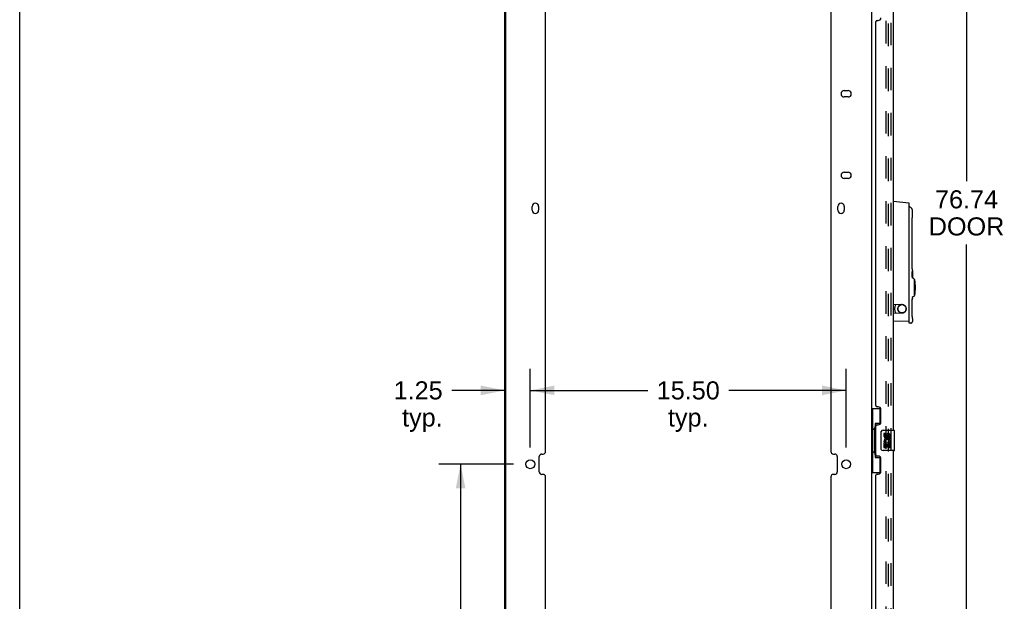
# Model space of a CAD drawing. Header units: inches. Extents: x 0 to 201, y 0 to 130.
# Tile 6 of 36: x 0 to 48, y 29 to 57. Entities that reach past the tile are written whole.
import ezdxf

# ---------------------------------------------------------------- set-up
doc = ezdxf.new("R2010")
doc.units = ezdxf.units.IN
doc.header["$LTSCALE"] = 11.043285
doc.header["$MEASUREMENT"] = 0
doc.linetypes.add('HIDDEN', pattern=[0.2, 0.1, -0.1])
doc.layers.get('0').update_dxf_attribs({"linetype": 'CONTINUOUS'})
for name, color, linetype in [('DEFAULT_2', 8, 'HIDDEN'), ('DIMENSIONS', 7, 'CONTINUOUS'), ('DOOR_ASSEMBLY', 7, 'CONTINUOUS')]:
    doc.layers.add(name, color=color, linetype=linetype)
doc.styles.get("Standard").update_dxf_attribs({"font": 'arial.ttf'})
doc.dimstyles.new('DIMSTYLE_1', dxfattribs={"dimtxt": 0.885825, "dimasz": 1.1811, "dimexe": 0.09, "dimexo": 0.07, "dimgap": 0.0375, "dimtad": 0, "dimtih": 1, "dimtoh": 1, "dimzin": 4, "dimdsep": 46, "dimtxsty": 'Standard', "dimblk": '_FILLED', "dimblk1": '_FILLED', "dimblk2": '_FILLED', "dimcen": 0.09, "dimazin": 1, "dimtfac": 1, "dimtdec": 3, "dimtofl": 0, "dimtmove": 0, "dimatfit": 3, "dimldrblk": '_FILLED', "dimfxl": 0, "dimtolj": 1, "dimtzin": 4, "dimarcsym": 0})

# ---------------------------------------------------------------- blocks, each defined once
blk = doc.blocks.new('_FILLED')
at = {"color": 0, "linetype": 'ByBlock'}
blk.add_solid([(0, 0), (-1, 0.2), (-1, -0.2)], dxfattribs=at)
blk = doc.blocks.new('*D7')
at = {"layer": 'DIMENSIONS', "color": 2, "linetype": 'Continuous'}
for p, q in [((43.449, 85.904), (47.53, 85.904)), ((46.467, 85.904), (46.467, 49.124)), ((46.467, 9.164), (46.467, 46.024)), ((43.449, 9.164), (47.53, 9.164))]:
    blk.add_line(p, q, dxfattribs=at)
at = {"layer": 'DIMENSIONS', "color": 2, "linetype": 'Continuous', "xscale": 1.1811, "yscale": 1.1811, "zscale": 1.1811}
for p, rotation in [((46.467, 85.904), 90), ((46.467, 9.164), 270)]:
    blk.add_blockref('_FILLED', p, dxfattribs=dict(at, rotation=rotation))
at = {"layer": 'DIMENSIONS', "color": 2, "linetype": 'Continuous', "insert": (46.467, 48.681), "char_height": 0.8858, "width": 3.70795, "attachment_point": 2, "line_spacing_factor": 0.9}
blk.add_mtext('76.74\\PDOOR', dxfattribs=at)
blk = doc.blocks.new('*D10')
at = {"layer": 'DIMENSIONS', "color": 2, "linetype": 'Continuous'}
for p, q in [((24.234, 35.246), (20.575, 35.246)), ((21.638, 35.246), (21.638, 24.42)), ((21.638, 10.664), (21.638, 21.319)), ((24.234, 10.664), (20.575, 10.664))]:
    blk.add_line(p, q, dxfattribs=at)
at = {"layer": 'DIMENSIONS', "color": 2, "linetype": 'Continuous', "xscale": 1.1811, "yscale": 1.1811, "zscale": 1.1811}
for p, rotation in [((21.638, 35.246), 90), ((21.638, 10.664), 270)]:
    blk.add_blockref('_FILLED', p, dxfattribs=dict(at, rotation=rotation))
at = {"layer": 'DIMENSIONS', "color": 2, "linetype": 'Continuous', "insert": (21.638, 23.977), "char_height": 0.8858, "width": 3.09545, "attachment_point": 2, "line_spacing_factor": 0.9}
blk.add_mtext('24.58\\Ptyp.', dxfattribs=at)
blk = doc.blocks.new('*D12')
at = {"layer": 'DIMENSIONS', "color": 2, "linetype": 'Continuous'}
for p, q in [((25.06, 36.073), (25.06, 39.93)), ((40.56, 36.073), (40.56, 39.93)), ((25.06, 38.867), (30.82, 38.867)), ((40.56, 38.867), (34.801, 38.867))]:
    blk.add_line(p, q, dxfattribs=at)
at = {"layer": 'DIMENSIONS', "color": 2, "linetype": 'Continuous', "xscale": 1.1811, "yscale": 1.1811, "zscale": 1.1811, "rotation": 180}
blk.add_blockref('_FILLED', (25.06, 38.867), dxfattribs=at)
at = {"layer": 'DIMENSIONS', "color": 2, "linetype": 'Continuous', "xscale": 1.1811, "yscale": 1.1811, "zscale": 1.1811}
blk.add_blockref('_FILLED', (40.56, 38.867), dxfattribs=at)
at = {"layer": 'DIMENSIONS', "color": 2, "linetype": 'Continuous', "insert": (32.81, 39.31), "char_height": 0.8858, "width": 3.09545, "attachment_point": 2, "line_spacing_factor": 0.9}
blk.add_mtext('15.50\\Ptyp.', dxfattribs=at)
blk = doc.blocks.new('*D16')
at = {"layer": 'DIMENSIONS', "color": 2, "linetype": 'Continuous'}
for p, q in [((25.06, 36.073), (25.06, 39.93)), ((23.81, 38.867), (21.201, 38.867)), ((25.06, 38.867), (27.423, 38.867))]:
    blk.add_line(p, q, dxfattribs=at)
at = {"layer": 'DIMENSIONS', "color": 2, "linetype": 'Continuous', "xscale": 1.1811, "yscale": 1.1811, "zscale": 1.1811}
blk.add_blockref('_FILLED', (23.81, 38.867), dxfattribs=at)
at = {"layer": 'DIMENSIONS', "color": 2, "linetype": 'Continuous', "xscale": 1.1811, "yscale": 1.1811, "zscale": 1.1811, "rotation": 180}
blk.add_blockref('_FILLED', (25.06, 38.867), dxfattribs=at)
at = {"layer": 'DIMENSIONS', "color": 2, "linetype": 'Continuous', "insert": (20.758, 39.31), "char_height": 0.8858, "width": 2.4072, "attachment_point": 3, "line_spacing_factor": 0.9}
blk.add_mtext('1.25\\Ptyp.', dxfattribs=at)

msp = doc.modelspace()

# ---------------------------------------------------------------- linework, layer by layer
at = {"color": 7, "linetype": 'Continuous'}
msp.add_line((0, 0), (0, 129.921), dxfattribs=at)
at = {"color": 3, "linetype": 'Continuous'}
for p, q in [((23.81, 8.268), (23.81, 86.8)), ((23.862, 8.283), (23.862, 86.785)), ((41.81, 86.8), (41.81, 8.268)), ((25.81, 35.871), (25.81, 59.202)), ((39.81, 59.202), (39.81, 35.871)), ((40.466, 53.57), (40.654, 53.57)), ((40.654, 53.258), (40.466, 53.258)), ((40.466, 49.57), (40.654, 49.57)), ((40.654, 49.258), (40.466, 49.258)), ((25.154, 47.705), (25.154, 47.893)), ((25.466, 47.893), (25.466, 47.705)), ((40.154, 47.705), (40.154, 47.893)), ((40.466, 47.893), (40.466, 47.705)), ((25.498, 34.871), (25.498, 35.621)), ((25.623, 35.746), (25.685, 35.746)), ((39.935, 35.746), (39.997, 35.746)), ((40.122, 35.621), (40.122, 34.871)), ((25.685, 34.746), (25.623, 34.746)), ((25.81, 11.289), (25.81, 34.621)), ((39.81, 34.621), (39.81, 11.289)), ((39.997, 34.746), (39.935, 34.746))]:
    msp.add_line(p, q, dxfattribs=at)
for centre in [(25.06, 35.246), (40.56, 35.246)]:
    msp.add_circle(centre, 0.219, dxfattribs=at)
for centre, radius, start, end in [((40.466, 53.414), 0.156, 90, 270), ((40.654, 53.414), 0.156, 270, 90), ((40.466, 49.414), 0.156, 90, 270), ((40.654, 49.414), 0.156, 270, 90), ((25.31, 47.893), 0.156, 0, 180), ((40.31, 47.893), 0.156, 0, 180), ((25.31, 47.705), 0.156, 180, 360), ((40.31, 47.705), 0.156, 180, 360), ((25.685, 35.871), 0.125, 270, 360), ((39.935, 35.871), 0.125, 180, 270), ((25.623, 35.621), 0.125, 90, 180), ((39.997, 35.621), 0.125, 0, 90), ((25.623, 34.871), 0.125, 180, 270), ((39.997, 34.871), 0.125, 270, 360), ((25.685, 34.621), 0.125, 0, 90), ((39.935, 34.621), 0.125, 90, 180)]:
    msp.add_arc(centre, radius, start, end, dxfattribs=at)
at = {"layer": 'DEFAULT_2', "color": 8, "linetype": 'HIDDEN'}
for p, q in [((42.519, 9.498), (42.519, 85.571)), ((42.623, 85.571), (42.623, 9.498))]:
    msp.add_line(p, q, dxfattribs=at)
at = {"layer": 'DOOR_ASSEMBLY', "color": 8, "linetype": 'HIDDEN'}
msp.add_line((42.764, 9.411), (42.764, 85.658), dxfattribs=at)
at = {"layer": 'DOOR_ASSEMBLY', "color": 3, "linetype": 'Continuous'}
for p, q in [((42.868, 58.158), (42.868, 36.911)), ((42.014, 38.119), (42.014, 56.95)), ((42.074, 57.01), (42.134, 57.01)), ((42.134, 38.059), (42.074, 38.059)), ((42.264, 37.309), (42.264, 37.929)), ((42.014, 35.704), (42.014, 37.119)), ((42.074, 37.179), (42.134, 37.179)), ((42.868, 35.911), (42.868, 14.664)), ((42.134, 35.644), (42.074, 35.644)), ((42.264, 34.894), (42.264, 35.514)), ((42.014, 15.872), (42.014, 34.704)), ((42.074, 34.764), (42.134, 34.764))]:
    msp.add_line(p, q, dxfattribs=at)
at = {"layer": 'DOOR_ASSEMBLY', "color": 7, "linetype": 'Continuous'}
for p, q in [((43.656, 48.056), (42.868, 48.125)), ((43.656, 42.16), (43.656, 48.056)), ((43.81, 47.388), (43.811, 47.403)), ((43.802, 45.015), (43.802, 47.141)), ((43.796, 44.647), (43.797, 44.656)), ((43.804, 44.651), (43.796, 44.651)), ((43.796, 44.636), (43.796, 44.647)), ((43.802, 44.644), (43.796, 44.644)), ((43.796, 44.625), (43.796, 44.636)), ((43.796, 44.613), (43.796, 44.625)), ((43.801, 44.621), (43.796, 44.621)), ((43.796, 44.602), (43.796, 44.613)), ((43.797, 44.58), (43.796, 44.583)), ((43.796, 44.438), (43.796, 44.502)), ((43.803, 44.465), (43.796, 44.465)), ((43.798, 44.68), (43.808, 44.68)), ((43.798, 44.651), (43.798, 44.676)), ((43.798, 44.46), (43.798, 44.465)), ((43.798, 44.451), (43.798, 44.46)), ((43.8, 44.686), (43.801, 44.691)), ((43.801, 44.621), (43.801, 44.617)), ((43.803, 44.907), (43.803, 44.936)), ((43.804, 44.881), (43.803, 44.908)), ((43.805, 44.856), (43.804, 44.882)), ((43.806, 44.833), (43.805, 44.856)), ((43.807, 44.813), (43.806, 44.833)), ((43.809, 44.507), (43.806, 44.507)), ((43.808, 44.68), (43.808, 44.62)), ((43.808, 44.547), (43.809, 44.539)), ((43.809, 44.482), (43.808, 44.47)), ((43.808, 44.47), (43.808, 44.46)), ((43.811, 44.557), (43.809, 44.557)), ((43.809, 44.539), (43.809, 44.529)), ((43.809, 44.529), (43.809, 44.519)), ((43.81, 44.502), (43.809, 44.521)), ((43.809, 44.519), (43.809, 44.507)), ((43.809, 44.507), (43.809, 44.494)), ((43.809, 44.494), (43.809, 44.482)), ((43.811, 44.752), (43.81, 44.768)), ((43.81, 44.759), (43.81, 44.768)), ((43.811, 44.647), (43.81, 44.647)), ((43.81, 44.633), (43.81, 44.647)), ((43.81, 44.617), (43.81, 44.633)), ((43.811, 44.627), (43.81, 44.627)), ((43.81, 44.487), (43.81, 44.502)), ((43.811, 44.487), (43.81, 44.487)), ((43.81, 44.472), (43.81, 44.487)), ((43.81, 44.459), (43.81, 44.472)), ((43.811, 44.468), (43.81, 44.468)), ((43.811, 44.741), (43.811, 44.698)), ((43.811, 44.696), (43.811, 44.698)), ((43.811, 44.645), (43.811, 44.608)), ((43.811, 44.608), (43.811, 44.585)), ((43.811, 44.585), (43.811, 44.557)), ((43.811, 44.557), (43.811, 44.53)), ((43.811, 44.53), (43.811, 44.506)), ((43.811, 44.506), (43.811, 44.471)), ((43.811, 44.418), (43.811, 44.389)), ((43.874, 44.35), (43.823, 44.371)), ((43.892, 44.323), (43.892, 43.496)), ((43.914, 44.303), (43.892, 44.303)), ((43.914, 43.516), (43.892, 43.516)), ((42.868, 43.091), (43.318, 43.072)), ((42.986, 43.082), (42.986, 43.086)), ((43.802, 42.672), (43.802, 43.365)), ((43.811, 43.43), (43.811, 43.381)), ((43.874, 43.469), (43.823, 43.448)), ((42.868, 42.647), (43.318, 42.667)), ((43.341, 42.669), (43.35, 42.67)), ((43.803, 42.565), (43.803, 42.594)), ((43.804, 42.538), (43.803, 42.566)), ((43.805, 42.513), (43.804, 42.539)), ((43.656, 42.259), (42.868, 42.245)), ((43.739, 42.168), (43.656, 42.16)), ((43.806, 42.491), (43.805, 42.514)), ((43.807, 42.47), (43.806, 42.491)), ((43.81, 42.417), (43.81, 42.426)), ((43.811, 42.41), (43.81, 42.425)), ((43.811, 42.398), (43.811, 42.246)), ((41.81, 37.986), (42.251, 37.986)), ((41.849, 37.986), (41.849, 36.961)), ((42.214, 37.986), (42.214, 37.206)), ((42.214, 37.251), (41.987, 37.251)), ((41.987, 37.251), (41.987, 35.571)), ((41.828, 36.961), (41.95, 36.961)), ((41.828, 36.961), (41.828, 35.861)), ((41.95, 36.991), (41.95, 37.012)), ((41.95, 35.861), (41.95, 36.961)), ((42.273, 36.011), (42.273, 36.811)), ((42.373, 36.911), (42.913, 36.911)), ((42.474, 36.757), (42.411, 36.757)), ((42.411, 36.757), (42.411, 36.621)), ((42.474, 36.621), (42.474, 36.757)), ((42.928, 35.926), (42.928, 36.896)), ((42.429, 36.296), (42.411, 36.296)), ((42.411, 36.296), (42.411, 36.065)), ((42.464, 36.296), (42.491, 36.315)), ((42.464, 36.296), (42.725, 36.296)), ((42.539, 36.683), (42.539, 36.614)), ((42.6, 36.621), (42.6, 36.663)), ((42.655, 36.332), (42.712, 36.307)), ((42.662, 36.663), (42.662, 36.526)), ((42.662, 36.526), (42.725, 36.526)), ((42.725, 36.526), (42.725, 36.663)), ((42.725, 36.065), (42.725, 36.296)), ((41.828, 35.861), (41.95, 35.861)), ((41.849, 35.861), (41.849, 34.836)), ((41.95, 35.81), (41.95, 35.831)), ((42.913, 35.911), (42.373, 35.911)), ((42.411, 36.065), (42.474, 36.065)), ((42.474, 36.233), (42.539, 36.233)), ((42.474, 36.065), (42.474, 36.233)), ((42.539, 36.233), (42.539, 36.097)), ((42.539, 36.097), (42.6, 36.097)), ((42.6, 36.233), (42.662, 36.233)), ((42.6, 36.097), (42.6, 36.233)), ((42.662, 36.233), (42.662, 36.065)), ((42.662, 36.065), (42.725, 36.065)), ((41.987, 35.571), (42.214, 35.571)), ((42.214, 35.616), (42.214, 34.836)), ((41.81, 34.836), (42.251, 34.836))]:
    msp.add_line(p, q, dxfattribs=at)
for points in [[(43.66, 47.868), (43.659, 47.868), (43.658, 47.869), (43.656, 47.87), (43.656, 47.87)], [(43.663, 47.867), (43.663, 47.867), (43.663, 47.867), (43.662, 47.867), (43.661, 47.867), (43.66, 47.868)], [(43.811, 47.704), (43.811, 47.712), (43.809, 47.725), (43.806, 47.739), (43.801, 47.753), (43.793, 47.766), (43.79, 47.771)], [(43.802, 47.141), (43.802, 47.161), (43.802, 47.19), (43.803, 47.219), (43.803, 47.247), (43.804, 47.274), (43.805, 47.299), (43.806, 47.322), (43.807, 47.343), (43.808, 47.361), (43.809, 47.376), (43.81, 47.388)], [(43.811, 47.403), (43.811, 47.407), (43.811, 47.411), (43.811, 47.415), (43.811, 47.703)], [(43.803, 44.936), (43.802, 44.965), (43.802, 44.995), (43.802, 45.015)], [(43.802, 44.965), (43.802, 44.995), (43.802, 45.015)], [(43.8, 44.536), (43.8, 44.54), (43.799, 44.545), (43.798, 44.551), (43.797, 44.558), (43.797, 44.565), (43.796, 44.573), (43.796, 44.582), (43.796, 44.592), (43.796, 44.602)], [(43.796, 44.502), (43.797, 44.491), (43.799, 44.481), (43.8, 44.474), (43.801, 44.469), (43.802, 44.466), (43.803, 44.465)], [(43.797, 44.656), (43.797, 44.665), (43.798, 44.673), (43.799, 44.68), (43.8, 44.686)], [(43.798, 44.547), (43.798, 44.552), (43.798, 44.559), (43.798, 44.565), (43.797, 44.57), (43.797, 44.575), (43.797, 44.58)], [(43.804, 44.521), (43.804, 44.524), (43.803, 44.526), (43.802, 44.528), (43.802, 44.531), (43.801, 44.533), (43.8, 44.536)], [(43.801, 44.691), (43.802, 44.695), (43.803, 44.697), (43.804, 44.698)], [(43.802, 44.644), (43.802, 44.641), (43.802, 44.638), (43.801, 44.634), (43.801, 44.63), (43.801, 44.625), (43.801, 44.621)], [(43.801, 44.617), (43.801, 44.613), (43.801, 44.609)], [(43.801, 44.609), (43.801, 44.606), (43.802, 44.604), (43.802, 44.601), (43.802, 44.6)], [(43.804, 44.651), (43.804, 44.65), (43.803, 44.65), (43.803, 44.649), (43.803, 44.648), (43.802, 44.646), (43.802, 44.644)], [(43.802, 44.6), (43.802, 44.598), (43.803, 44.597), (43.803, 44.596), (43.803, 44.595), (43.803, 44.594)], [(43.803, 44.594), (43.804, 44.591), (43.805, 44.589), (43.805, 44.587), (43.806, 44.585), (43.806, 44.582), (43.806, 44.58)], [(43.803, 44.465), (43.803, 44.465), (43.804, 44.466), (43.804, 44.466), (43.804, 44.467), (43.805, 44.469), (43.805, 44.47)], [(43.808, 44.46), (43.808, 44.45), (43.807, 44.442), (43.807, 44.435), (43.806, 44.429), (43.806, 44.424), (43.805, 44.42), (43.804, 44.418), (43.803, 44.417)], [(43.804, 44.698), (43.805, 44.697), (43.806, 44.696), (43.807, 44.693), (43.807, 44.689), (43.808, 44.685), (43.808, 44.68)], [(43.808, 44.62), (43.808, 44.629), (43.807, 44.636), (43.806, 44.642), (43.806, 44.647), (43.805, 44.65), (43.804, 44.651)], [(43.805, 44.512), (43.805, 44.515), (43.805, 44.518), (43.805, 44.52), (43.804, 44.521)], [(43.806, 44.495), (43.806, 44.5), (43.806, 44.504), (43.805, 44.508), (43.805, 44.512)], [(43.805, 44.47), (43.805, 44.472), (43.805, 44.475), (43.805, 44.478), (43.806, 44.481), (43.806, 44.484), (43.806, 44.488), (43.806, 44.492), (43.806, 44.495)], [(43.809, 44.78), (43.808, 44.795), (43.807, 44.813), (43.806, 44.833)], [(43.806, 44.58), (43.807, 44.577), (43.807, 44.574), (43.807, 44.571), (43.807, 44.568), (43.808, 44.565), (43.808, 44.562), (43.808, 44.559), (43.808, 44.555), (43.808, 44.551), (43.808, 44.547)], [(43.81, 44.768), (43.809, 44.78), (43.808, 44.795)], [(43.809, 44.557), (43.809, 44.579), (43.81, 44.599), (43.81, 44.617)], [(43.809, 44.521), (43.809, 44.538), (43.809, 44.557)], [(43.81, 44.647), (43.81, 44.66), (43.811, 44.671)], [(43.811, 44.418), (43.811, 44.438), (43.81, 44.447), (43.81, 44.459)], [(43.811, 44.741), (43.811, 44.745), (43.811, 44.748), (43.811, 44.752)], [(43.811, 44.671), (43.811, 44.687), (43.811, 44.692), (43.811, 44.696)], [(43.811, 44.647), (43.811, 44.647), (43.811, 44.647), (43.811, 44.647), (43.811, 44.646), (43.811, 44.646), (43.811, 44.645)], [(43.811, 44.471), (43.811, 44.47), (43.811, 44.469), (43.811, 44.469), (43.811, 44.468), (43.811, 44.468), (43.811, 44.468)], [(43.798, 44.427), (43.797, 44.432), (43.796, 44.438)], [(43.797, 44.432), (43.797, 44.434), (43.797, 44.438), (43.798, 44.442), (43.798, 44.446), (43.798, 44.451)], [(43.803, 44.417), (43.802, 44.418), (43.801, 44.419), (43.8, 44.422), (43.798, 44.427)], [(43.823, 44.371), (43.822, 44.372), (43.82, 44.373), (43.818, 44.375), (43.816, 44.377), (43.814, 44.379), (43.813, 44.382), (43.812, 44.384), (43.811, 44.387), (43.811, 44.389)], [(43.291, 43.073), (43.277, 43.072), (43.253, 43.068), (43.23, 43.06), (43.207, 43.05), (43.186, 43.038), (43.167, 43.023), (43.149, 43.005), (43.134, 42.986), (43.121, 42.964), (43.11, 42.942), (43.103, 42.918), (43.099, 42.894), (43.097, 42.869)], [(43.375, 43.06), (43.351, 43.067), (43.342, 43.069)], [(43.506, 42.869), (43.504, 42.894), (43.5, 42.918), (43.493, 42.941), (43.483, 42.964), (43.47, 42.985), (43.455, 43.004), (43.437, 43.022), (43.418, 43.037), (43.397, 43.05), (43.375, 43.06)], [(43.802, 43.321), (43.807, 43.338), (43.81, 43.355)], [(43.81, 43.355), (43.811, 43.373), (43.811, 43.381)], [(43.811, 43.43), (43.811, 43.432), (43.812, 43.436), (43.814, 43.439), (43.816, 43.442), (43.818, 43.445), (43.82, 43.446), (43.823, 43.448)], [(43.097, 42.869), (43.099, 42.845), (43.103, 42.82), (43.11, 42.797), (43.12, 42.774), (43.133, 42.753), (43.148, 42.734), (43.166, 42.716), (43.185, 42.701), (43.206, 42.688), (43.228, 42.678), (43.252, 42.671), (43.276, 42.666), (43.291, 42.665)], [(43.35, 42.67), (43.373, 42.678), (43.396, 42.688), (43.417, 42.7), (43.436, 42.716), (43.454, 42.733), (43.469, 42.752), (43.482, 42.774), (43.493, 42.796), (43.5, 42.82), (43.504, 42.844), (43.506, 42.869)], [(43.803, 42.593), (43.802, 42.623), (43.802, 42.652), (43.802, 42.672)], [(43.802, 42.622), (43.802, 42.652), (43.802, 42.672)], [(43.739, 42.168), (43.75, 42.169), (43.76, 42.172), (43.769, 42.177), (43.778, 42.182), (43.786, 42.189), (43.793, 42.196), (43.799, 42.205), (43.804, 42.214), (43.808, 42.223), (43.81, 42.234), (43.811, 42.244), (43.811, 42.245)], [(43.809, 42.437), (43.808, 42.452), (43.807, 42.47), (43.806, 42.491)], [(43.81, 42.425), (43.809, 42.437), (43.808, 42.453)], [(43.811, 42.398), (43.811, 42.402), (43.811, 42.406), (43.811, 42.41)], [(41.987, 37.227), (41.988, 37.224), (41.988, 37.22), (41.989, 37.216), (41.99, 37.212), (41.992, 37.207), (41.994, 37.202), (41.996, 37.197), (41.999, 37.191), (42.003, 37.184), (42.007, 37.177), (42.011, 37.17), (42.016, 37.162), (42.021, 37.154), (42.023, 37.15)], [(42.273, 36.811), (42.274, 36.817), (42.274, 36.824), (42.275, 36.83), (42.276, 36.836), (42.278, 36.842), (42.28, 36.847)], [(42.28, 35.975), (42.278, 35.981), (42.276, 35.986), (42.275, 35.992), (42.274, 35.999), (42.274, 36.005), (42.273, 36.011)], [(42.023, 35.672), (42.021, 35.669), (42.016, 35.66), (42.011, 35.652), (42.007, 35.645), (42.003, 35.638), (41.999, 35.632), (41.996, 35.626), (41.994, 35.62), (41.992, 35.615), (41.99, 35.61), (41.989, 35.606), (41.988, 35.602), (41.988, 35.598), (41.987, 35.595)]]:
    msp.add_lwpolyline(points, dxfattribs=at)
msp.add_circle((43.301, 42.869), 0.203, dxfattribs=at)
at = {"layer": 'DOOR_ASSEMBLY', "color": 3, "linetype": 'Continuous'}
for centre, radius, start, end in [((42.134, 57.14), 0.13, 270, 360), ((42.074, 56.95), 0.06, 90, 180), ((42.074, 38.119), 0.06, 180, 270), ((42.134, 37.929), 0.13, 0, 90), ((42.134, 37.309), 0.13, 270, 360), ((42.074, 37.119), 0.06, 90, 180), ((42.074, 35.704), 0.06, 180, 270), ((42.134, 35.514), 0.13, 0, 90), ((42.134, 34.894), 0.13, 270, 360), ((42.074, 34.704), 0.06, 90, 180)]:
    msp.add_arc(centre, radius, start, end, dxfattribs=at)
at = {"layer": 'DOOR_ASSEMBLY', "color": 7, "linetype": 'Continuous'}
for centre, radius, start, end in [((43.666, 47.876), 0.00984, 57.8837, 180), ((43.451, 47.534), 0.413, 34.9199, 57.6948), ((43.862, 44.323), 0.0295, 0, 67.5), ((43.914, 44.283), 0.0197, 8.208, 90), ((41.321, 43.909), 2.639, 351.8111, 8.1889), ((43.862, 43.496), 0.0295, 292.5, 360), ((43.914, 43.535), 0.0197, 270, 351.792), ((43.301, 42.869), 0.374, 144.5721, 215.4279), ((42.947, 43.082), 0.0394, 328.9973, 360), ((43.309, 42.869), 0.203, 272.5, 87.5), ((42.947, 42.656), 0.0394, 0, 31.0027), ((42.373, 36.811), 0.1, 90, 158.7946), ((42.631, 36.663), 0.0943, 68.6999, 167.4338), ((42.631, 36.663), 0.0943, 0, 68.6704), ((42.913, 36.896), 0.015, 0, 90), ((42.505, 36.621), 0.0943, 180, 360), ((42.565, 36.369), 0.154, 161.4199, 206.1963), ((42.568, 36.369), 0.157, 336.5966, 161.8791), ((42.568, 36.369), 0.157, 205.737, 207.8532), ((42.505, 36.621), 0.0314, 180, 261.2295), ((42.568, 36.369), 0.0943, 336.5966, 215.1122), ((42.505, 36.625), 0.0362, 263.4285, 341.7628), ((42.631, 36.663), 0.0314, 0, 180.0485), ((42.373, 36.011), 0.1, 201.205, 270), ((42.913, 35.926), 0.015, 270, 360)]:
    msp.add_arc(centre, radius, start, end, dxfattribs=at)
for centre, start_param, end_param in [((42.054, 37.002), 0.699287, 1.51401), ((42.054, 37.002), -4.655602, -3.84088), ((42.054, 35.821), 0.699287, 1.51401), ((42.054, 35.821), -4.655602, -3.84088)]:
    msp.add_ellipse(centre, major_axis=(0, 0.18), ratio=0.579493, start_param=start_param, end_param=end_param, dxfattribs=at)

# ---------------------------------------------------------------- dimensions: what is measured, and where the dimension line sits
at = {"layer": 'DIMENSIONS', "color": 2, "linetype": 'Continuous'}
for base, p1, p2, angle, text, picture, middle in [((46.467, 9.164), (43.379, 85.904), (43.379, 9.164), 270, '<>\\PDOOR\\P[]', '*D7', (46.467, 47.574)), ((21.638, 35.246), (24.304, 10.664), (24.304, 35.246), 90, '<>\\Ptyp.\\P[]', '*D10', (21.638, 22.869))]:
    dim = msp.add_linear_dim(base=base, p1=p1, p2=p2, angle=angle, text=text, dimstyle='DIMSTYLE_1', dxfattribs=at)
    dim.commit()
    dim.dimension.update_dxf_attribs({"geometry": picture, "text_midpoint": middle, "dimtype": 160})
for base, p1, p2, picture, middle in [((25.06, 38.867), (23.81, 8.283), (25.06, 36.003), '*D16', (19.554, 38.203)), ((40.56, 38.867), (25.06, 36.003), (40.56, 36.003), '*D12', (32.81, 38.203))]:
    dim = msp.add_linear_dim(base=base, p1=p1, p2=p2, text='<>\\Ptyp.\\P[]', dimstyle='DIMSTYLE_1', dxfattribs=at)
    dim.commit()
    dim.dimension.update_dxf_attribs({"geometry": picture, "text_midpoint": middle, "dimtype": 160})

doc.saveas('drawing.dxf')
